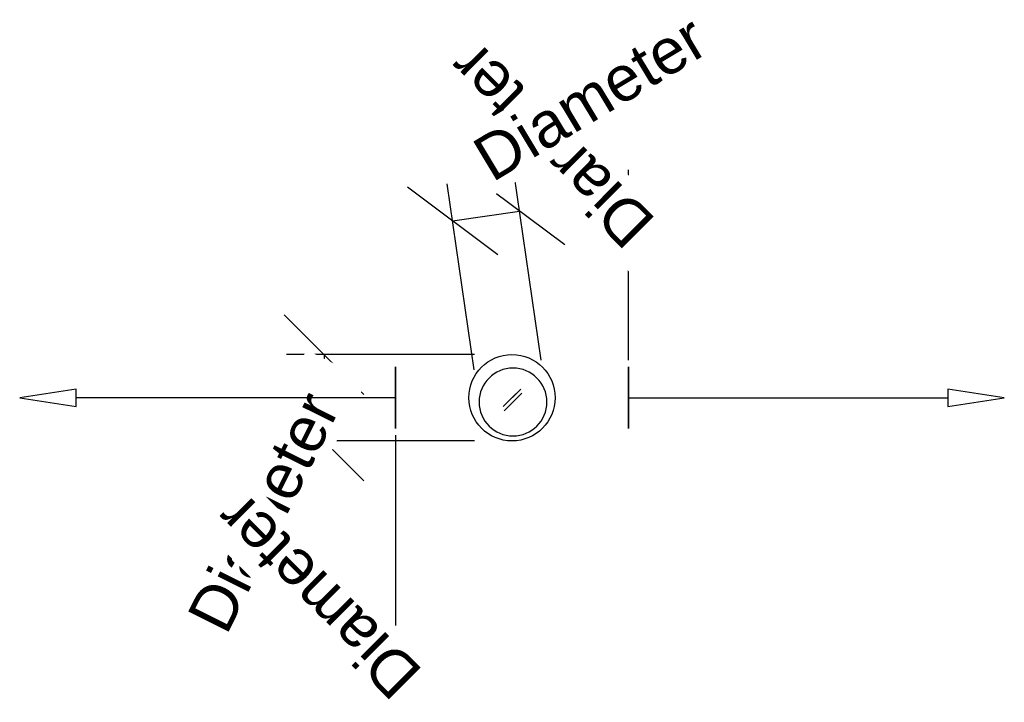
# Model space of a CAD drawing. Header units: millimetres. Extents: x -161 to 158, y -60 to 162.
import ezdxf

# ---------------------------------------------------------------- set-up
doc = ezdxf.new("R2010")
doc.units = ezdxf.units.MM
doc.styles.add('Arial', font='arial.ttf', dxfattribs={"height": 14.6304})

msp = doc.modelspace()

# ---------------------------------------------------------------- linework, layer by layer
at = {"color": 1, "lineweight": 30}
for p, q in [((36.48, 87.21, 866.08), (36.48, 113.09, 840.2)), ((36.48, 87.21, 846.08), (36.48, 113.09, 820.2)), ((36.48, 51.38, 853.14), (36.48, 112.34, 853.14)), ((36.48, 51.38, 833.14), (36.48, 112.34, 833.14)), ((36.48, 100.15, 833.14), (36.48, 100.15, 853.14)), ((-49.36, 40.25, 859.54), (-75.23, 66.13, 859.54)), ((-13.53, 53.19, 859.54), (-74.49, 53.19, 859.54)), ((-62.3, 53.19, 859.54), (-62.3, 25.19, 859.54)), ((-49.36, 12.25, 859.54), (-75.23, 38.13, 859.54)), ((-39.16, 27, 853.14), (-39.16, -33.96, 853.14)), ((-39.16, 27, 833.14), (-39.16, -33.96, 833.14)), ((-13.53, 25.19, 859.54), (-74.49, 25.19, 859.54)), ((-39.16, -8.83, 866.08), (-39.16, -34.71, 840.2)), ((-39.16, -8.83, 846.08), (-39.16, -34.71, 820.2)), ((-39.16, -21.77, 833.14), (-39.16, -21.77, 853.14))]:
    msp.add_line(p, q, dxfattribs=at)
at = {"color": 94, "lineweight": 30}
for p, q in [((36.48, 29.19, 843.14), (36.48, 49.19, 843.14)), ((36.48, 39.19, 833.14), (36.48, 39.19, 853.14))]:
    msp.add_line(p, q, dxfattribs=at)
at = {"color": 5, "lineweight": 30}
for p, q in [((-1.34, 39.19, 859.54), (-1.34, 39.19, 963.17)), ((36.48, 39.19, 843.14), (140.11, 39.19, 843.14)), ((-1.02, 37.79, 737.64), (-1.02, 37.79, 634.01))]:
    msp.add_line(p, q, dxfattribs=at)
for points in [[(-161.08, 39.19, 843.14), (-142.79, 36.36, 840.31), (-142.79, 42.02, 845.97), (-161.08, 39.19, 843.14)], [(-1.34, 39.19, 981.46), (-4.17, 36.36, 963.17), (1.49, 42.02, 963.17), (-1.34, 39.19, 981.46)], [(158.4, 39.19, 843.14), (140.11, 42.02, 845.97), (140.11, 36.36, 840.31), (158.4, 39.19, 843.14)], [(-1.02, 37.79, 615.72), (1.81, 40.62, 634.01), (-3.85, 34.96, 634.01), (-1.02, 37.79, 615.72)]]:
    msp.add_polyline3d(points, dxfattribs=at)
at = {"color": 94, "lineweight": 30}
msp.add_circle((-1.34, 39.19, 859.54), 14, dxfattribs=at)
at = {"color": 94, "lineweight": 30, "extrusion": (-1, 0, 0)}
msp.add_circle((-39.19, 843.14, 39.16), 10, dxfattribs=at)
at = {"color": 94, "lineweight": 30, "extrusion": (0, 0, -1)}
msp.add_circle((1.02, 37.79, -737.64), 11, dxfattribs=at)
at = {"color": 94, "lineweight": 30, "extrusion": (1, 0, 0)}
msp.add_circle((39.19, 843.14, 36.48), 10, dxfattribs=at)

# ---------------------------------------------------------------- next in the draw order: texts
at = {"color": 5, "lineweight": 30, "char_height": 14.63, "width": 99.2058, "attachment_point": 2, "line_spacing_factor": 0.941778, "style": 'Arial', "bg_fill": 3, "box_fill_scale": 1.25, "bg_fill_color": 256, "bg_fill_true_color": 13158600, "bg_fill_transparency": 0}
for insert, rotation in [((6.18, 115.79, 876.89), 135), ((-88.56, 5.44, 839.86), 63.4349)]:
    msp.add_mtext('Diameter', dxfattribs=dict(at, insert=insert, rotation=rotation))

# ---------------------------------------------------------------- next in the draw order: linework, layer by layer
at = {"color": 1, "lineweight": 30}
for p, q in [((15.79, 88.75, 737.64), (-13.52, 110.65, 737.64)), ((8.12, 51.43, 737.64), (-0.61, 111.76, 737.64)), ((-5.98, 85.6, 737.64), (-35.29, 107.49, 737.64)), ((-13.65, 48.28, 737.64), (-22.38, 108.61, 737.64)), ((-20.64, 96.54, 737.64), (1.14, 99.7, 737.64))]:
    msp.add_line(p, q, dxfattribs=at)
at = {"color": 5, "lineweight": 30}
msp.add_line((-39.16, 39.19, 843.14), (-142.79, 39.19, 843.14), dxfattribs=at)

# ---------------------------------------------------------------- next in the draw order: texts
at = {"color": 5, "lineweight": 30, "insert": (-69.46, -30.52, 876.89), "char_height": 14.63, "width": 99.2058, "attachment_point": 2, "rotation": 135, "line_spacing_factor": 0.941778, "style": 'Arial', "bg_fill": 3, "box_fill_scale": 1.25, "bg_fill_color": 256, "bg_fill_true_color": 13158600, "bg_fill_transparency": 0}
msp.add_mtext('Diameter', dxfattribs=at)

# ---------------------------------------------------------------- next in the draw order: texts
at = {"color": 5, "lineweight": 30, "insert": (20.22, 142.78, 738.51), "char_height": 14.63, "width": 99.2058, "attachment_point": 2, "rotation": 31.0154, "line_spacing_factor": 0.941778, "style": 'Arial', "bg_fill": 3, "box_fill_scale": 1.25, "bg_fill_color": 256, "bg_fill_true_color": 13158600, "bg_fill_transparency": 0}
msp.add_mtext('Diameter', dxfattribs=at)

doc.saveas('drawing.dxf')
